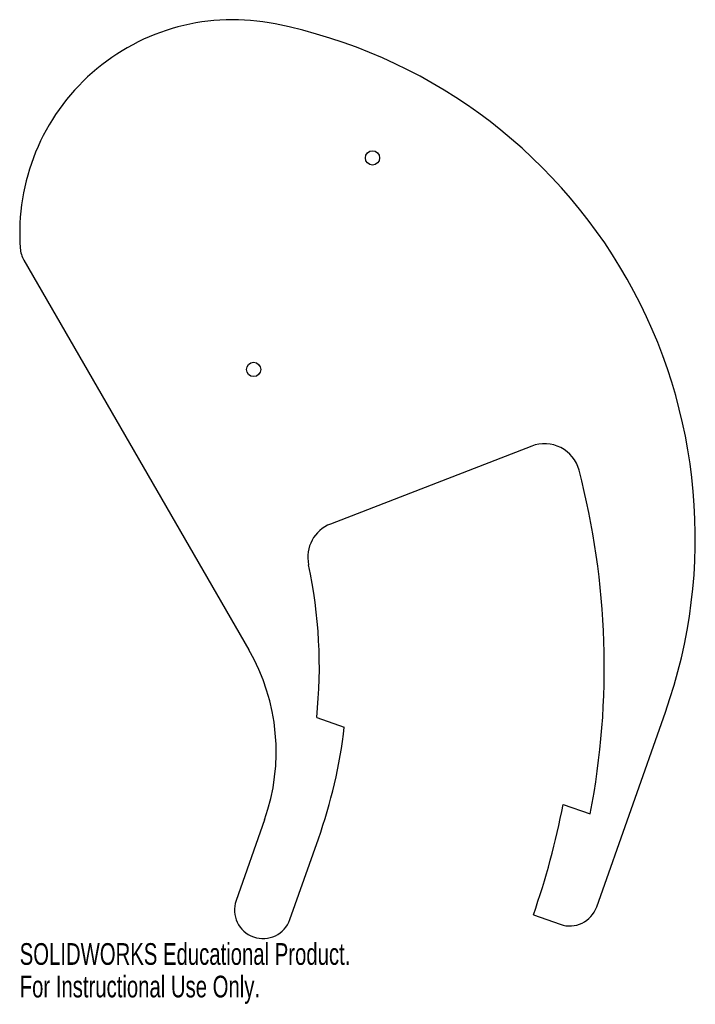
# Model space of a CAD drawing. Header units: inches. Extents: x -3.88 to 2.05, y -1.01 to 7.63.
import ezdxf

# ---------------------------------------------------------------- set-up
doc = ezdxf.new("R2010")
doc.units = ezdxf.units.IN
doc.header["$MEASUREMENT"] = 0
doc.styles.add('SLDTEXTSTYLE0', font='TXT', dxfattribs={"width": 0.7})

msp = doc.modelspace()

# ---------------------------------------------------------------- linework, layer by layer
at = {"color": 7, "linetype": 'Continuous', "lineweight": 25}
for p, q in [((-3.8405, 5.5187), (-1.8682, 2.1025)), ((0.6132, 3.8895), (-1.151, 3.2058)), ((1.1834, -0.1525), (1.7866, 1.5569)), ((-1.2725, 1.5095), (-1.0305, 1.4241)), ((0.8882, 0.747), (1.1266, 0.6629)), ((-1.7303, 0.6106), (-1.9799, -0.0966)), ((-1.5077, -0.2633), (-1.2581, 0.444)), ((0.6279, -0.2216), (0.8644, -0.3051)), ((-1.8274, -0.4156), (-1.8266, -0.4158))]:
    msp.add_line(p, q, dxfattribs=at)
for centre in [(-0.7828, 6.4171), (-1.8264, 4.5615)]:
    msp.add_circle(centre, 0.0625, dxfattribs=at)
for centre, radius, start, end in [((-2.0075, 5.7586), 1.8706, 78.5609, 184.06763), ((-2.5481, 3.0867), 4.5968, 340.56227, 78.5609), ((-3.624, 5.6437), 0.25, 184.06763, 210), ((0.7261, 3.5981), 0.3125, 14.69375, 111.18803), ((-5.5383, 1.9544), 6.7889, 349.0327, 14.70178), ((-1.0384, 2.9146), 0.3123, 111.14295, 192.0822), ((-5.5383, 1.9544), 4.2889, 354.04541, 12.04185), ((-3.4197, 1.2068), 1.7915, 340.56227, 30), ((-5.5383, 1.9545), 4.5389, 340.56187, 353.2895), ((-5.5383, 1.9544), 6.5389, 340.56257, 349.35937), ((-1.7442, -0.1798), 0.25, 160.56227, 250.56227), ((0.9476, -0.0693), 0.25, 250.56227, 340.56227), ((-1.7434, -0.1801), 0.25, 250.56227, 340.56187)]:
    msp.add_arc(centre, radius, start, end, dxfattribs=at)

# ---------------------------------------------------------------- texts
at = {"color": 7, "linetype": 'Continuous', "char_height": 0.1903, "attachment_point": 1, "style": 'SLDTEXTSTYLE0'}
for s, insert in [('SOLIDWORKS Educational Product.', (-3.8781, -0.4702)), ('For Instructional Use Only.', (-3.8781, -0.7557))]:
    msp.add_mtext(s, dxfattribs=dict(at, insert=insert))

doc.saveas('drawing.dxf')
